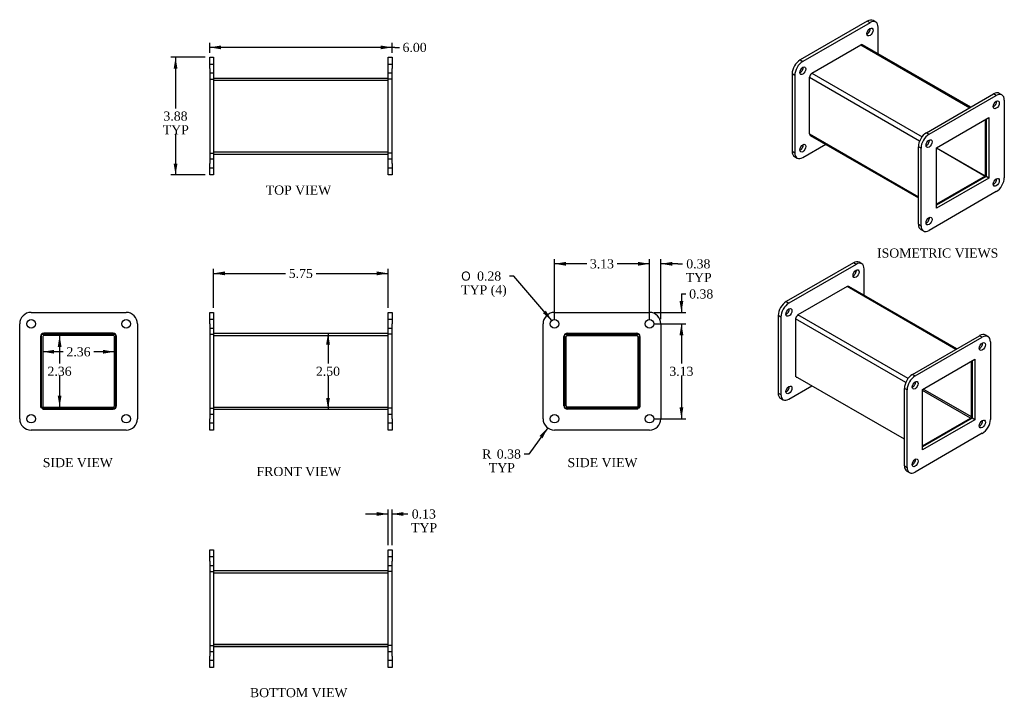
# Model space of a CAD drawing. Header units: inches. Extents: x 3 to 35.4, y 1.3 to 23.6.
import ezdxf
from ezdxf.enums import TextEntityAlignment as Align
from ezdxf.lldxf.tags import DXFTag

# ---------------------------------------------------------------- set-up
doc = ezdxf.new("R2010")
doc.units = ezdxf.units.IN
doc.header["$MEASUREMENT"] = 0
for name, color, linetype in [('COM50077', 7, 'CONTINUOUS'), ('COM71024', 7, 'CONTINUOUS'), ('DEFAULT', 7, 'CONTINUOUS')]:
    doc.layers.add(name, color=color, linetype=linetype)
doc.styles.add('SEACAD_SOLID_EDGE_ANSI1_SY', font='txt')
doc.styles.add('SEACAD_TIMES_NEW_ROMAN', font='times.ttf')
tags = doc.linetypes.add('HIDDEN2', pattern=[0.1875, 0.125, -0.0625]).pattern_tags.tags
tags[6:7] = [DXFTag(74, 4), DXFTag(75, 0), DXFTag(340, '0'), DXFTag(46, 0.0), DXFTag(50, 0.0), DXFTag(44, 0.0), DXFTag(45, 0.0)]
tags[4:5] = [DXFTag(74, 4), DXFTag(75, 0), DXFTag(340, '0'), DXFTag(46, 0.0), DXFTag(50, 0.0), DXFTag(44, 0.0), DXFTag(45, 0.0)]

# ---------------------------------------------------------------- blocks, each defined once
blk = doc.blocks.new('GDIMGGROUP')
at = {"layer": 'DEFAULT', "linetype": 'Continuous'}
for points in [[(9.788, 15.332), (9.413, 15.269), (9.788, 15.207)], [(14.788, 15.332), (14.788, 15.207), (15.163, 15.269)]]:
    blk.add_hatch(color=136, dxfattribs=at).paths.add_polyline_path(points)
at = {"layer": 'DEFAULT', "color": 136, "linetype": 'Continuous'}
for p, q in [((9.413, 14.135), (9.413, 15.419)), ((9.413, 15.269), (11.785, 15.269)), ((12.791, 15.269), (15.163, 15.269)), ((15.163, 14.135), (15.163, 15.419))]:
    blk.add_line(p, q, dxfattribs=at)
at = {"layer": 'DEFAULT', "color": 136, "linetype": 'Continuous', "style": 'SEACAD_TIMES_NEW_ROMAN'}
blk.add_text('5.75', height=0.3, dxfattribs=at).set_placement((11.89, 15.419), align=Align.TOP_LEFT)
blk = doc.blocks.new('GDIMGGROUP1')
at = {"layer": 'DEFAULT', "linetype": 'Continuous'}
for points in [[(13.12, 12.922), (13.245, 12.922), (13.182, 13.297)], [(13.12, 11.172), (13.182, 10.797), (13.245, 11.172)]]:
    blk.add_hatch(color=136, dxfattribs=at).paths.add_polyline_path(points)
at = {"layer": 'DEFAULT', "color": 136, "linetype": 'Continuous'}
for p, q in [((13.182, 13.297), (13.182, 12.302)), ((13.182, 11.897), (13.182, 10.797))]:
    blk.add_line(p, q, dxfattribs=at)
at = {"layer": 'DEFAULT', "color": 136, "linetype": 'Continuous', "style": 'SEACAD_TIMES_NEW_ROMAN'}
blk.add_text('2.50', height=0.3, dxfattribs=at).set_placement((12.784, 12.197), align=Align.TOP_LEFT)
blk = doc.blocks.new('GDIMGGROUP2')
at = {"layer": 'DEFAULT', "linetype": 'Continuous'}
for points in [[(23.384, 15.647), (23.384, 15.522), (23.759, 15.584)], [(24.509, 15.647), (24.134, 15.584), (24.509, 15.522)]]:
    blk.add_hatch(color=136, dxfattribs=at).paths.add_polyline_path(points)
at = {"layer": 'DEFAULT', "color": 136, "linetype": 'Continuous'}
for p, q in [((23.759, 15.584), (23.009, 15.584)), ((23.759, 13.76), (23.759, 15.734)), ((24.134, 13.76), (24.134, 15.734)), ((24.695, 15.584), (24.134, 15.584)), ((24.695, 15.584), (24.845, 15.584))]:
    blk.add_line(p, q, dxfattribs=at)
at = {"layer": 'DEFAULT', "color": 136, "linetype": 'Continuous', "style": 'SEACAD_TIMES_NEW_ROMAN'}
for s, p in [('0.38', (24.971, 15.734)), ('TYP', (24.95, 15.284))]:
    blk.add_text(s, height=0.3, dxfattribs=at).set_placement(p, align=Align.TOP_LEFT)
blk = doc.blocks.new('GDIMGGROUP3')
at = {"layer": 'DEFAULT', "linetype": 'Continuous'}
for points in [[(21.009, 15.647), (20.634, 15.584), (21.009, 15.522)], [(23.384, 15.647), (23.384, 15.522), (23.759, 15.584)]]:
    blk.add_hatch(color=136, dxfattribs=at).paths.add_polyline_path(points)
at = {"layer": 'DEFAULT', "color": 136, "linetype": 'Continuous'}
for p, q in [((20.634, 13.76), (20.634, 15.734)), ((21.694, 15.584), (20.634, 15.584)), ((23.759, 15.584), (22.7, 15.584)), ((23.759, 13.76), (23.759, 15.734))]:
    blk.add_line(p, q, dxfattribs=at)
at = {"layer": 'DEFAULT', "color": 136, "linetype": 'Continuous', "style": 'SEACAD_TIMES_NEW_ROMAN'}
blk.add_text('3.13', height=0.3, dxfattribs=at).set_placement((21.799, 15.734), align=Align.TOP_LEFT)
blk = doc.blocks.new('GDIMGGROUP4')
at = {"layer": 'DEFAULT', "linetype": 'Continuous'}
for points in [[(24.874, 14.36), (24.749, 14.36), (24.811, 13.985)], [(24.874, 13.235), (24.811, 13.61), (24.749, 13.235)]]:
    blk.add_hatch(color=136, dxfattribs=at).paths.add_polyline_path(points)
at = {"layer": 'DEFAULT', "color": 136, "linetype": 'Continuous'}
for p, q in [((24.811, 14.592), (24.961, 14.592)), ((24.811, 14.592), (24.811, 13.985)), ((23.909, 13.985), (24.961, 13.985)), ((23.909, 13.61), (24.961, 13.61)), ((24.811, 13.61), (24.811, 12.86))]:
    blk.add_line(p, q, dxfattribs=at)
at = {"layer": 'DEFAULT', "color": 136, "linetype": 'Continuous', "style": 'SEACAD_TIMES_NEW_ROMAN'}
blk.add_text('0.38', height=0.3, dxfattribs=at).set_placement((25.066, 14.742), align=Align.TOP_LEFT)
blk = doc.blocks.new('GDIMGGROUP5')
at = {"layer": 'DEFAULT', "linetype": 'Continuous'}
for points in [[(24.874, 13.235), (24.811, 13.61), (24.749, 13.235)], [(24.874, 10.86), (24.749, 10.86), (24.811, 10.485)]]:
    blk.add_hatch(color=136, dxfattribs=at).paths.add_polyline_path(points)
at = {"layer": 'DEFAULT', "color": 136, "linetype": 'Continuous'}
for p, q in [((23.909, 13.61), (24.961, 13.61)), ((24.811, 13.61), (24.811, 12.302)), ((24.811, 11.897), (24.811, 10.485)), ((23.909, 10.485), (24.961, 10.485))]:
    blk.add_line(p, q, dxfattribs=at)
at = {"layer": 'DEFAULT', "color": 136, "linetype": 'Continuous', "style": 'SEACAD_TIMES_NEW_ROMAN'}
blk.add_text('3.13', height=0.3, dxfattribs=at).set_placement((24.413, 12.197), align=Align.TOP_LEFT)
blk = doc.blocks.new('GDIMGGROUP6')
at = {"layer": 'DEFAULT', "linetype": 'Continuous'}
for points in [[(9.663, 22.772), (9.288, 22.709), (9.663, 22.647)], [(14.913, 22.772), (14.913, 22.647), (15.288, 22.709)]]:
    blk.add_hatch(color=136, dxfattribs=at).paths.add_polyline_path(points)
at = {"layer": 'DEFAULT', "color": 136, "linetype": 'Continuous'}
for p, q in [((9.288, 22.535), (9.288, 22.859)), ((15.38, 22.709), (9.288, 22.709)), ((15.288, 22.535), (15.288, 22.859)), ((15.38, 22.709), (15.53, 22.709))]:
    blk.add_line(p, q, dxfattribs=at)
at = {"layer": 'DEFAULT', "color": 136, "linetype": 'Continuous', "style": 'SEACAD_TIMES_NEW_ROMAN'}
blk.add_text('6.00', height=0.3, dxfattribs=at).set_placement((15.635, 22.859), align=Align.TOP_LEFT)
blk = doc.blocks.new('GDIMGGROUP7')
at = {"layer": 'DEFAULT', "linetype": 'Continuous'}
for points in [[(8.103, 22.01), (8.228, 22.01), (8.165, 22.385)], [(8.103, 18.885), (8.165, 18.51), (8.228, 18.885)]]:
    blk.add_hatch(color=136, dxfattribs=at).paths.add_polyline_path(points)
at = {"layer": 'DEFAULT', "color": 136, "linetype": 'Continuous'}
for p, q in [((9.138, 22.385), (8.015, 22.385)), ((8.165, 22.385), (8.165, 20.703)), ((8.165, 19.848), (8.165, 18.51)), ((9.138, 18.51), (8.015, 18.51))]:
    blk.add_line(p, q, dxfattribs=at)
at = {"layer": 'DEFAULT', "color": 136, "linetype": 'Continuous', "style": 'SEACAD_TIMES_NEW_ROMAN'}
for s, p in [('3.88', (7.767, 20.598)), ('TYP', (7.746, 20.148))]:
    blk.add_text(s, height=0.3, dxfattribs=at).set_placement(p, align=Align.TOP_LEFT)
blk = doc.blocks.new('GDIMGGROUP8')
at = {"layer": 'DEFAULT', "linetype": 'Continuous'}
for points in [[(14.788, 7.411), (14.788, 7.286), (15.163, 7.349)], [(15.663, 7.411), (15.288, 7.349), (15.663, 7.286)]]:
    blk.add_hatch(color=136, dxfattribs=at).paths.add_polyline_path(points)
at = {"layer": 'DEFAULT', "color": 136, "linetype": 'Continuous'}
for p, q in [((15.163, 6.323), (15.163, 7.499)), ((15.288, 6.323), (15.288, 7.499)), ((14.413, 7.349), (15.163, 7.349)), ((15.288, 7.349), (15.662, 7.349)), ((15.662, 7.349), (15.812, 7.349))]:
    blk.add_line(p, q, dxfattribs=at)
at = {"layer": 'DEFAULT', "color": 136, "linetype": 'Continuous', "style": 'SEACAD_TIMES_NEW_ROMAN'}
for s, p in [('0.13', (15.938, 7.499)), ('TYP', (15.917, 7.049))]:
    blk.add_text(s, height=0.3, dxfattribs=at).set_placement(p, align=Align.TOP_LEFT)
blk = doc.blocks.new('GDIMGGROUP9')
at = {"layer": 'DEFAULT', "linetype": 'Continuous'}
for points in [[(4.171, 12.627), (4.171, 12.752), (3.796, 12.689)], [(5.777, 12.627), (6.152, 12.689), (5.777, 12.752)]]:
    blk.add_hatch(color=136, dxfattribs=at).paths.add_polyline_path(points)
at = {"layer": 'DEFAULT', "color": 136, "linetype": 'Continuous'}
for p, q in [((4.471, 12.689), (3.796, 12.689)), ((6.152, 12.689), (5.477, 12.689))]:
    blk.add_line(p, q, dxfattribs=at)
at = {"layer": 'DEFAULT', "color": 136, "linetype": 'Continuous', "style": 'SEACAD_TIMES_NEW_ROMAN'}
blk.add_text('2.36', height=0.3, dxfattribs=at).set_placement((4.576, 12.839), align=Align.TOP_LEFT)
blk = doc.blocks.new('GDIMGGROUP10')
at = {"layer": 'DEFAULT', "linetype": 'Continuous'}
for points in [[(4.413, 12.85), (4.35, 13.225), (4.288, 12.85)], [(4.413, 11.244), (4.288, 11.244), (4.35, 10.869)]]:
    blk.add_hatch(color=136, dxfattribs=at).paths.add_polyline_path(points)
at = {"layer": 'DEFAULT', "color": 136, "linetype": 'Continuous'}
for p, q in [((4.35, 13.225), (4.35, 12.302)), ((4.35, 11.897), (4.35, 10.869))]:
    blk.add_line(p, q, dxfattribs=at)
at = {"layer": 'DEFAULT', "color": 136, "linetype": 'Continuous', "style": 'SEACAD_TIMES_NEW_ROMAN'}
blk.add_text('2.36', height=0.3, dxfattribs=at).set_placement((3.952, 12.197), align=Align.TOP_LEFT)
blk = doc.blocks.new('GDIMGGROUP11')
at = {"layer": 'DEFAULT', "linetype": 'Continuous'}
blk.add_hatch(color=136, dxfattribs=at).paths.add_polyline_path([(20.243, 9.842), (20.413, 10.182), (20.142, 9.916)])
at = {"layer": 'DEFAULT', "color": 136, "linetype": 'Continuous'}
for p, q in [((20.413, 10.182), (19.787, 9.323)), ((19.787, 9.323), (19.637, 9.323))]:
    blk.add_line(p, q, dxfattribs=at)
at = {"layer": 'DEFAULT', "color": 136, "linetype": 'Continuous', "style": 'SEACAD_TIMES_NEW_ROMAN'}
for s, p in [('R', (18.257, 9.473)), ('0.38', (18.736, 9.473)), ('TYP', (18.475, 9.023))]:
    blk.add_text(s, height=0.3, dxfattribs=at).set_placement(p, align=Align.TOP_LEFT)
blk = doc.blocks.new('GDIMGGROUP12')
at = {"layer": 'DEFAULT', "linetype": 'Continuous'}
blk.add_hatch(color=136, dxfattribs=at).paths.add_polyline_path([(20.253, 13.962), (20.543, 13.717), (20.348, 14.043)])
at = {"layer": 'DEFAULT', "color": 136, "linetype": 'Continuous'}
for p, q in [((19.299, 15.181), (19.149, 15.181)), ((20.543, 13.717), (19.299, 15.181))]:
    blk.add_line(p, q, dxfattribs=at)
for s, style, p in [('O', 'SEACAD_SOLID_EDGE_ANSI1_SY', (17.565, 15.331)), ('0.28', 'SEACAD_TIMES_NEW_ROMAN', (18.087, 15.331)), ('TYP (4)', 'SEACAD_TIMES_NEW_ROMAN', (17.565, 14.881))]:
    blk.add_text(s, height=0.3, dxfattribs=dict(at, style=style)).set_placement(p, align=Align.TOP_LEFT)

msp = doc.modelspace()

# ---------------------------------------------------------------- linework, layer by layer
at = {"layer": 'COM50077', "color": 7, "linetype": 'Continuous'}
for p, q in [((29.104, 21.858), (30.719, 22.79)), ((30.719, 22.79), (34.298, 20.724)), ((34.33, 20.742), (30.773, 22.795)), ((29.027, 19.86), (29.027, 21.725)), ((29.027, 21.725), (32.65, 19.634)), ((29.104, 21.858), (32.727, 19.766)), ((9.413, 21.698), (15.163, 21.698)), ((34.81, 20.33), (34.81, 18.476)), ((29.027, 19.86), (32.607, 17.794)), ((29.05, 19.811), (32.607, 17.757)), ((32.863, 19.511), (32.893, 19.494)), ((32.94, 19.643), (32.969, 19.626)), ((9.413, 19.198), (15.163, 19.198)), ((33.204, 19.403), (34.81, 18.476)), ((33.204, 19.402), (34.809, 18.474)), ((34.809, 18.474), (33.204, 17.547)), ((34.809, 18.442), (34.809, 18.474)), ((34.838, 18.492), (34.81, 18.476)), ((30.26, 14.833), (28.645, 13.9)), ((33.839, 12.766), (30.26, 14.833)), ((33.871, 12.784), (30.314, 14.838)), ((32.192, 11.676), (28.569, 13.768)), ((28.569, 13.768), (28.569, 11.874)), ((32.268, 11.808), (28.645, 13.9)), ((9.413, 13.297), (15.163, 13.297)), ((3.796, 13.189), (3.796, 10.87)), ((6.116, 13.225), (3.832, 13.225)), ((6.152, 10.905), (6.152, 13.189)), ((21.019, 10.905), (21.019, 13.189)), ((21.055, 13.225), (23.339, 13.225)), ((23.375, 13.189), (23.375, 10.87)), ((34.351, 10.547), (34.351, 12.373)), ((32.149, 9.807), (28.569, 11.874)), ((32.511, 11.668), (32.481, 11.686)), ((32.434, 11.536), (32.405, 11.553)), ((34.326, 10.503), (32.746, 11.415)), ((34.351, 10.547), (32.77, 11.46)), ((3.756, 10.87), (3.796, 10.87)), ((3.797, 10.869), (6.116, 10.869)), ((3.797, 10.829), (3.797, 10.869)), ((9.413, 10.797), (15.163, 10.797)), ((23.374, 10.869), (21.055, 10.869)), ((23.374, 10.829), (23.374, 10.869)), ((23.415, 10.87), (23.375, 10.87)), ((32.746, 9.59), (34.326, 10.503)), ((9.413, 5.485), (15.163, 5.485)), ((9.413, 3.058), (15.163, 3.058)), ((9.413, 3.057), (15.163, 3.057)), ((9.413, 2.985), (15.163, 2.985))]:
    msp.add_line(p, q, dxfattribs=at)
at = {"layer": 'COM50077', "color": 7, "linetype": 'HIDDEN2'}
for p, q in [((9.413, 21.626), (15.163, 21.626)), ((9.413, 21.625), (15.163, 21.625)), ((9.413, 19.27), (15.163, 19.27)), ((6.116, 13.297), (3.832, 13.297)), ((21.055, 13.297), (23.339, 13.297)), ((3.724, 13.189), (3.724, 10.87)), ((6.224, 10.905), (6.224, 13.189)), ((9.413, 13.225), (15.163, 13.225)), ((20.947, 10.905), (20.947, 13.189)), ((23.447, 13.189), (23.447, 10.87)), ((3.724, 10.87), (3.756, 10.87)), ((3.797, 10.797), (3.797, 10.829)), ((3.797, 10.797), (6.116, 10.797)), ((9.413, 10.87), (15.163, 10.87)), ((9.413, 10.869), (15.163, 10.869)), ((23.374, 10.797), (21.055, 10.797)), ((23.374, 10.797), (23.374, 10.829)), ((23.447, 10.87), (23.415, 10.87)), ((9.413, 5.413), (15.163, 5.413))]:
    msp.add_line(p, q, dxfattribs=at)
for centre, start, end in [((3.832, 13.189), 90, 180), ((6.116, 13.189), 45.4765, 90), ((21.055, 13.189), 90, 134.5235), ((23.339, 13.189), 0, 90), ((6.116, 13.189), 0, 44.5235), ((21.055, 13.189), 135.4765, 180), ((6.116, 10.905), 270, 0), ((21.055, 10.905), 180, 270)]:
    msp.add_arc(centre, 0.108, start, end, dxfattribs=at)
at = {"layer": 'COM50077', "color": 7, "linetype": 'Continuous'}
for centre, radius, start, end in [((3.832, 13.189), 0.036, 90, 180), ((6.116, 13.189), 0.036, 0, 90), ((6.116, 13.189), 0.108, 44.5235, 45.4765), ((21.055, 13.189), 0.108, 134.5235, 135.4765), ((21.055, 13.189), 0.036, 90, 180), ((23.339, 13.189), 0.036, 0, 90), ((6.116, 10.905), 0.036, 270, 0), ((21.055, 10.905), 0.036, 180, 270)]:
    msp.add_arc(centre, radius, start, end, dxfattribs=at)
for centre, major_axis, start_param, end_param in [((30.719, 22.702), (-0.054, -0.0935), 3.141593, 3.926991), ((29.104, 21.769), (-0.054, -0.0935), 3.926991, 5.497787), ((29.104, 19.905), (0.054, 0.0935), 2.356194, 3.141593), ((30.26, 14.744), (-0.054, -0.0935), 3.141593, 3.926991), ((28.645, 13.812), (0.054, 0.0935), 0.785398, 2.356194), ((34.326, 10.532), (-0.018, -0.0312), 0.785398, 2.356194)]:
    msp.add_ellipse(centre, major_axis=major_axis, ratio=0.57735, start_param=start_param, end_param=end_param, dxfattribs=at)
at = {"layer": 'COM71024', "color": 7, "linetype": 'Continuous'}
for p, q in [((30.927, 23.574), (28.718, 22.299)), ((31.016, 23.523), (28.806, 22.248)), ((31.016, 23.523), (30.927, 23.574)), ((31.203, 23.542), (31.115, 23.593)), ((31.281, 22.502), (31.281, 23.37)), ((30.773, 22.796), (30.772, 22.796)), ((30.773, 22.796), (30.773, 22.796)), ((9.288, 22.385), (9.413, 22.385)), ((9.288, 22.01), (9.288, 22.385)), ((9.413, 22.385), (9.413, 22.01)), ((15.163, 22.01), (15.163, 22.385)), ((15.163, 22.385), (15.288, 22.385)), ((15.288, 22.385), (15.288, 22.01)), ((28.718, 22.299), (28.806, 22.248)), ((9.288, 22.01), (9.288, 18.885)), ((9.413, 22.01), (9.413, 18.885)), ((15.163, 18.885), (15.163, 22.01)), ((15.288, 18.885), (15.288, 22.01)), ((28.453, 21.839), (28.453, 19.288)), ((28.541, 21.788), (28.453, 21.839)), ((28.541, 21.788), (28.541, 19.237)), ((29.05, 21.801), (29.049, 21.801)), ((29.049, 21.801), (29.049, 21.8)), ((32.872, 19.9), (35.082, 21.176)), ((32.96, 19.849), (35.17, 21.125)), ((35.17, 21.125), (35.082, 21.176)), ((35.358, 21.143), (35.269, 21.194)), ((35.435, 20.972), (35.435, 18.42)), ((33.204, 19.402), (34.927, 20.397)), ((34.838, 20.346), (34.838, 18.459)), ((34.927, 20.397), (34.927, 18.408)), ((29.049, 19.811), (29.049, 19.811)), ((29.049, 19.811), (29.05, 19.811)), ((32.872, 19.9), (32.96, 19.849)), ((28.806, 19.084), (29.558, 19.518)), ((32.607, 16.889), (32.607, 19.441)), ((32.695, 19.39), (32.607, 19.441)), ((28.453, 19.288), (28.541, 19.237)), ((28.53, 19.116), (28.619, 19.065)), ((32.695, 16.838), (32.695, 19.39)), ((33.204, 17.413), (33.204, 19.402)), ((9.288, 18.51), (9.288, 18.885)), ((9.413, 18.885), (9.413, 18.51)), ((15.163, 18.51), (15.163, 18.885)), ((15.288, 18.885), (15.288, 18.51)), ((9.413, 18.51), (9.288, 18.51)), ((15.288, 18.51), (15.163, 18.51)), ((34.838, 18.459), (33.204, 17.515)), ((34.927, 18.408), (33.204, 17.413)), ((34.927, 18.408), (34.838, 18.459)), ((35.17, 17.961), (32.96, 16.685)), ((32.607, 16.889), (32.695, 16.838)), ((32.685, 16.718), (32.773, 16.667)), ((30.469, 15.617), (28.26, 14.342)), ((30.558, 15.566), (28.348, 14.29)), ((30.558, 15.566), (30.469, 15.617)), ((30.745, 15.585), (30.657, 15.636)), ((30.823, 14.544), (30.823, 15.413)), ((30.314, 14.839), (30.314, 14.838)), ((30.314, 14.838), (30.314, 14.839)), ((28.26, 14.342), (28.348, 14.29)), ((3.412, 13.985), (6.537, 13.985)), ((9.288, 13.61), (9.288, 13.985)), ((9.288, 13.985), (9.413, 13.985)), ((9.413, 13.985), (9.413, 13.61)), ((15.163, 13.61), (15.163, 13.985)), ((15.163, 13.985), (15.288, 13.985)), ((15.288, 13.985), (15.288, 13.61)), ((20.634, 13.985), (23.759, 13.985)), ((3.037, 10.485), (3.037, 13.61)), ((6.912, 13.61), (6.912, 10.485)), ((9.288, 13.61), (9.288, 10.485)), ((9.413, 13.61), (9.413, 10.485)), ((15.163, 10.485), (15.163, 13.61)), ((15.288, 10.485), (15.288, 13.61)), ((20.259, 10.485), (20.259, 13.61)), ((24.134, 13.61), (24.134, 10.485)), ((27.994, 13.882), (27.994, 11.331)), ((28.083, 13.831), (27.994, 13.882)), ((28.083, 13.831), (28.083, 11.28)), ((28.591, 13.844), (28.591, 13.844)), ((28.591, 13.844), (28.591, 13.844)), ((3.756, 10.829), (3.756, 13.266)), ((3.756, 13.266), (6.193, 13.266)), ((6.193, 13.266), (6.193, 10.829)), ((20.978, 10.829), (20.978, 13.266)), ((20.978, 13.266), (23.415, 13.266)), ((23.415, 13.266), (23.415, 10.829)), ((32.414, 11.943), (34.624, 13.219)), ((32.502, 11.892), (34.712, 13.168)), ((34.712, 13.168), (34.624, 13.219)), ((34.899, 13.186), (34.811, 13.237)), ((34.977, 13.015), (34.977, 10.463)), ((32.746, 11.445), (34.469, 12.44)), ((34.38, 12.389), (34.38, 10.502)), ((34.469, 12.44), (34.469, 10.45)), ((28.591, 11.861), (28.591, 11.854)), ((28.591, 11.854), (28.598, 11.858)), ((32.414, 11.943), (32.502, 11.892)), ((28.348, 11.127), (29.106, 11.564)), ((32.149, 8.932), (32.149, 11.484)), ((32.237, 11.433), (32.149, 11.484)), ((32.237, 8.881), (32.237, 11.433)), ((32.746, 9.456), (32.746, 11.445)), ((27.994, 11.331), (28.083, 11.28)), ((28.072, 11.159), (28.161, 11.108)), ((6.193, 10.829), (3.756, 10.829)), ((23.415, 10.829), (20.978, 10.829)), ((9.288, 10.11), (9.288, 10.485)), ((9.413, 10.485), (9.413, 10.11)), ((15.163, 10.11), (15.163, 10.485)), ((15.288, 10.485), (15.288, 10.11)), ((34.38, 10.502), (32.746, 9.558)), ((34.469, 10.45), (32.746, 9.456)), ((34.469, 10.45), (34.38, 10.502)), ((6.537, 10.11), (3.412, 10.11)), ((9.413, 10.11), (9.288, 10.11)), ((15.288, 10.11), (15.163, 10.11)), ((23.759, 10.11), (20.634, 10.11)), ((34.712, 10.004), (32.502, 8.728)), ((32.149, 8.932), (32.237, 8.881)), ((32.226, 8.761), (32.315, 8.71)), ((9.288, 5.798), (9.288, 6.173)), ((9.288, 6.173), (9.413, 6.173)), ((9.413, 6.173), (9.413, 5.798)), ((15.163, 5.798), (15.163, 6.173)), ((15.163, 6.173), (15.288, 6.173)), ((15.288, 6.173), (15.288, 5.798)), ((9.288, 5.798), (9.288, 2.673)), ((9.413, 5.798), (9.413, 2.673)), ((15.163, 2.673), (15.163, 5.798)), ((15.288, 2.673), (15.288, 5.798)), ((9.288, 2.298), (9.288, 2.673)), ((9.413, 2.673), (9.413, 2.298)), ((15.163, 2.298), (15.163, 2.673)), ((15.288, 2.673), (15.288, 2.298)), ((9.413, 2.298), (9.288, 2.298)), ((15.288, 2.298), (15.163, 2.298))]:
    msp.add_line(p, q, dxfattribs=at)
at = {"layer": 'COM71024', "color": 7, "linetype": 'HIDDEN2'}
for p, q in [((9.413, 22.151), (9.288, 22.151)), ((15.288, 22.151), (15.163, 22.151)), ((9.288, 21.87), (9.413, 21.87)), ((15.163, 21.87), (15.288, 21.87)), ((9.288, 21.666), (9.413, 21.666)), ((15.288, 21.666), (15.163, 21.666)), ((9.288, 19.229), (9.413, 19.229)), ((15.288, 19.229), (15.163, 19.229)), ((9.413, 19.026), (9.288, 19.026)), ((15.288, 19.026), (15.163, 19.026)), ((9.288, 18.745), (9.413, 18.745)), ((15.163, 18.745), (15.288, 18.745)), ((9.413, 13.75), (9.288, 13.75)), ((15.288, 13.75), (15.163, 13.75)), ((9.288, 13.469), (9.413, 13.469)), ((15.163, 13.469), (15.288, 13.469)), ((9.288, 13.266), (9.413, 13.266)), ((15.288, 13.266), (15.163, 13.266)), ((9.288, 10.829), (9.413, 10.829)), ((15.288, 10.829), (15.163, 10.829)), ((9.413, 10.625), (9.288, 10.625)), ((15.288, 10.625), (15.163, 10.625)), ((9.288, 10.344), (9.413, 10.344)), ((15.163, 10.344), (15.288, 10.344)), ((9.413, 5.938), (9.288, 5.938)), ((15.288, 5.938), (15.163, 5.938)), ((9.288, 5.657), (9.413, 5.657)), ((15.163, 5.657), (15.288, 5.657)), ((9.288, 5.454), (9.413, 5.454)), ((15.288, 5.454), (15.163, 5.454)), ((9.288, 3.017), (9.413, 3.017)), ((15.288, 3.017), (15.163, 3.017)), ((9.413, 2.813), (9.288, 2.813)), ((15.288, 2.813), (15.163, 2.813)), ((9.288, 2.532), (9.413, 2.532)), ((15.163, 2.532), (15.288, 2.532))]:
    msp.add_line(p, q, dxfattribs=at)
at = {"layer": 'COM71024', "color": 7, "linetype": 'Continuous'}
for centre in [(3.412, 13.61), (6.537, 13.61), (20.634, 13.61), (23.759, 13.61), (3.412, 10.485), (6.537, 10.485), (20.634, 10.485), (23.759, 10.485)]:
    msp.add_circle(centre, 0.141, dxfattribs=at)
for centre, start, end in [((3.412, 13.61), 90, 180), ((6.537, 13.61), 0, 90), ((20.634, 13.61), 90, 180), ((23.759, 13.61), 0, 90), ((3.412, 10.485), 180, 270), ((6.537, 10.485), 270, 0), ((20.634, 10.485), 180, 270), ((23.759, 10.485), 270, 0)]:
    msp.add_arc(centre, 0.375, start, end, dxfattribs=at)
for centre, major_axis in [((31.016, 23.217), (-0.07, -0.122)), ((28.806, 21.941), (-0.07, -0.122)), ((35.17, 20.819), (0.07, 0.122)), ((28.806, 19.39), (-0.07, -0.122)), ((32.96, 19.543), (0.07, 0.122)), ((35.17, 18.267), (0.07, 0.122)), ((32.96, 16.991), (0.07, 0.122)), ((30.558, 15.26), (-0.07, -0.122)), ((28.348, 13.984), (-0.07, -0.122)), ((34.712, 12.862), (0.07, 0.122)), ((32.502, 11.586), (0.07, 0.122)), ((28.348, 11.433), (-0.07, -0.122)), ((34.712, 10.31), (0.07, 0.122)), ((32.502, 9.034), (0.07, 0.122))]:
    msp.add_ellipse(centre, major_axis=major_axis, ratio=0.57735, dxfattribs=at)
for centre, major_axis, start_param, end_param in [((30.927, 23.268), (-0.07, -0.122), 0.680393, 2.4612), ((30.927, 23.268), (-0.188, -0.325), 3.141593, 3.926991), ((31.016, 23.217), (-0.188, -0.325), 2.356194, 3.926991), ((28.718, 21.992), (-0.187, -0.325), 3.926991, 5.497787), ((28.806, 21.941), (0.188, 0.325), 0.785398, 2.356194), ((28.718, 21.992), (-0.07, -0.122), 0.680393, 2.4612), ((35.082, 20.87), (-0.187, -0.325), 3.141593, 3.926991), ((35.17, 20.819), (-0.187, -0.325), 2.356194, 3.926991), ((35.082, 20.87), (0.07, 0.122), 3.821986, 5.602792), ((32.872, 19.594), (-0.187, -0.325), 3.926991, 5.497787), ((32.96, 19.543), (0.188, 0.325), 0.785398, 2.356194), ((28.718, 19.441), (-0.07, -0.122), 0.680393, 2.4612), ((32.872, 19.594), (0.07, 0.122), 3.821986, 5.602792), ((28.718, 19.441), (0.188, 0.325), 2.356194, 3.141593), ((28.806, 19.39), (0.187, 0.325), 2.356194, 3.926991), ((35.082, 18.318), (0.07, 0.122), 3.821986, 5.602792), ((35.17, 18.267), (-0.187, -0.325), 0.785398, 2.356194), ((32.872, 17.042), (0.188, 0.325), 2.356194, 3.141593), ((32.872, 17.042), (0.07, 0.122), 3.821986, 5.602792), ((32.96, 16.991), (0.187, 0.325), 2.356194, 3.926991), ((30.469, 15.311), (-0.187, -0.325), 3.141593, 3.926991), ((30.558, 15.26), (-0.187, -0.325), 2.356194, 3.926991), ((30.469, 15.311), (-0.07, -0.122), 0.680393, 2.4612), ((28.26, 14.035), (-0.187, -0.325), 3.926991, 5.497787), ((28.348, 13.984), (0.187, 0.325), 0.785398, 2.356194), ((28.26, 14.035), (-0.07, -0.122), 0.680393, 2.4612), ((34.624, 12.913), (0.07, 0.122), 3.821986, 5.602792), ((34.624, 12.913), (-0.188, -0.325), 3.141593, 3.926991), ((34.712, 12.862), (-0.187, -0.325), 2.356194, 3.926991), ((32.414, 11.637), (-0.188, -0.325), 3.926991, 5.497787), ((32.502, 11.586), (0.188, 0.325), 0.785398, 2.356194), ((32.414, 11.637), (0.07, 0.122), 3.821986, 5.602792), ((28.26, 11.484), (-0.07, -0.122), 0.680393, 2.4612), ((28.26, 11.484), (0.188, 0.325), 2.356194, 3.141593), ((28.348, 11.433), (0.188, 0.325), 2.356194, 3.926991), ((34.624, 10.361), (0.07, 0.122), 3.821986, 5.602792), ((34.712, 10.31), (-0.188, -0.325), 0.785398, 2.356194), ((32.414, 9.085), (0.07, 0.122), 3.821986, 5.602792), ((32.414, 9.085), (0.188, 0.325), 2.356194, 3.141593), ((32.502, 9.034), (0.188, 0.325), 2.356194, 3.926991)]:
    msp.add_ellipse(centre, major_axis=major_axis, ratio=0.57735, start_param=start_param, end_param=end_param, dxfattribs=at)

# ---------------------------------------------------------------- block references
at = {"layer": 'DEFAULT'}
for name in ['GDIMGGROUP6', 'GDIMGGROUP7', 'GDIMGGROUP3', 'GDIMGGROUP2', 'GDIMGGROUP', 'GDIMGGROUP12', 'GDIMGGROUP4', 'GDIMGGROUP5', 'GDIMGGROUP1', 'GDIMGGROUP10', 'GDIMGGROUP9', 'GDIMGGROUP11', 'GDIMGGROUP8']:
    msp.add_blockref(name, (0, 0), dxfattribs=at)

# ---------------------------------------------------------------- texts
at = {"layer": 'DEFAULT', "color": 136, "linetype": 'Continuous', "style": 'SEACAD_TIMES_NEW_ROMAN'}
for s, p in [('TOP VIEW', (11.133, 18.162)), ('ISOMETRIC VIEWS', (31.247, 16.089)), ('SIDE VIEW', (3.798, 9.19)), ('SIDE VIEW', (21.063, 9.19)), ('FRONT VIEW', (10.832, 8.898)), ('BOTTOM VIEW', (10.614, 1.618))]:
    msp.add_text(s, height=0.3, dxfattribs=at).set_placement(p, align=Align.TOP_LEFT)

doc.saveas('drawing.dxf')
